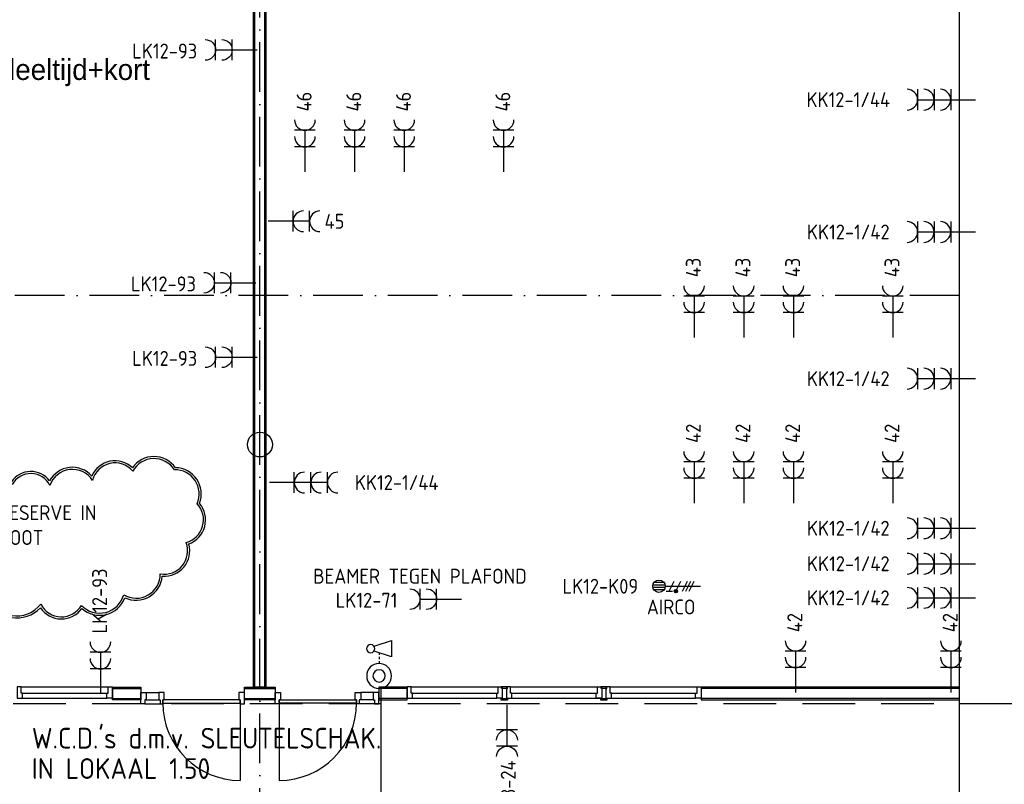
# Model space of a CAD drawing. Header units: millimetres. Extents: x -6587 to 112885, y 244 to 84344.
# Tile 46 of 50: x 86675 to 98559, y 44804 to 54033. Entities that reach past the tile are written whole.
import ezdxf
from ezdxf.enums import TextEntityAlignment as Align

# ---------------------------------------------------------------- set-up
doc = ezdxf.new("R2010")
doc.units = ezdxf.units.MM
doc.header["$LTSCALE"] = 100
doc.linetypes.add('DASHDOT', pattern=[9, 6, -1.5, 0, -1.5])
doc.linetypes.add('HIDDEN', pattern=[9.525, 6.35, -3.175])
doc.layers.get('0').update_dxf_attribs({"linetype": 'CONTINUOUS'})
for name, color, linetype in [('AL$7----_STRAMIEN', 1, 'DASHDOT'), ('AL22----_BINNENWAND', 7, 'CONTINUOUS'), ('AL32----_BINNENKOZ', 7, 'CONTINUOUS'), ('AL32----_DRAAIRICHTING', 1, 'CONTINUOUS'), ('BOUW', 8, 'CONTINUOUS'), ('EA61303-_ARCEER', 1, 'CONTINUOUS'), ('EB62203-_ATTRIB', 2, 'CONTINUOUS'), ('EB63103-_ATTRIB', 2, 'CONTINUOUS'), ('EB63109-_ATTRIB', 2, 'CONTINUOUS'), ('EL62203-_KRACHT-WCD230', 3, 'CONTINUOUS'), ('EL63103-_LICHT-WCD230V', 3, 'CONTINUOUS'), ('EL63109-_LICHT-ASP400V', 3, 'CONTINUOUS'), ('EL6441--_DATACOM', 3, 'CONTINUOUS'), ('LIJN025', 10, 'CONTINUOUS'), ('LIJN070', 130, 'CONTINUOUS'), ('TEKST25', 10, 'CONTINUOUS')]:
    doc.layers.add(name, color=color, linetype=linetype)
doc.styles.add('1_8', font='iso', dxfattribs={"width": 0.7, "height": 1.8})
doc.styles.add('BURO-025', font='BUROFONT.shx', dxfattribs={"height": 250})
doc.styles.add('NORATT', font='isocp.shx')
doc.styles.get("Standard").update_dxf_attribs({"font": 'iso.shx'})

# ---------------------------------------------------------------- blocks, each defined once
blk = doc.blocks.new('ES3W2A')
for p, q in [((1.25, 2), (-1.25, 2)), ((1.25, 2), (-1.25, 2)), ((0, 2), (0, -3)), ((0, 2), (0, -3)), ((1.25, 0), (-1.25, 0)), ((1.25, 0), (-1.25, 0))]:
    blk.add_line(p, q)
for centre in [(0, 3.25), (0, 3.25), (0, 1.25), (0, 1.25)]:
    blk.add_arc(centre, 1.25, 180, 0)
for tag, style, flags, p in [('VERMOGEN', 'NORATT', 9, (-2.5, 5)), ('VERMOGEN', '1_8', 9, (-2.5, 5)), ('GROEP', 'NORATT', 8, (0, 5)), ('GROEP', '1_8', 8, (0, 5)), ('SCHAK', 'NORATT', 8, (2.5, 5)), ('SCHAK', '1_8', 8, (2.5, 5)), ('GELIJK', 'NORATT', 9, (5, 5)), ('GELIJK', '1_8', 9, (5, 5)), ('KAST', 'NORATT', 9, (7, 5)), ('KAST', '1_8', 9, (7, 5)), ('TAL', 'NORATT', 8, (2.5, 5)), ('TAL', '1_8', 8, (2.5, 5))]:
    blk.add_attdef(tag, text='', height=1.8, rotation=90, dxfattribs=dict(style=style, flags=flags)).set_placement(p, align=Align.MIDDLE_CENTER)
at = {"width": 0.7, "flags": 8}
for style in ['NORATT', '1_8']:
    blk.add_attdef('DOEL', text='', height=1.8, rotation=90, dxfattribs=dict(at, style=style)).set_placement((-2.5, 5), align=Align.MIDDLE_LEFT)
at = {"flags": 9}
for style in ['NORATT', '1_8']:
    blk.add_attdef('M_CODE', text='', height=1.8, dxfattribs=dict(at, style=style)).set_placement((0, 0), align=Align.MIDDLE_CENTER)
blk = doc.blocks.new('ES2X2')
for p, q in [((-0.45, 1.4), (-0.45, 2.6)), ((-0.15, 1.27), (-0.15, 2.73)), ((0.15, 1.27), (0.15, 2.73)), ((0.45, 1.4), (0.45, 2.6)), ((0, 1.25), (0, -3))]:
    blk.add_line(p, q)
at = {"color": 1}
for p, q in [((-0.72, -0.21), (-0.72, 0.11)), ((-0.64, -0.25), (-0.64, 0.15)), ((-0.6, 1.15), (-0.6, 0.35)), ((-0.6, 0.75), (0.6, 0.15)), ((-0.56, -0.25), (-0.56, 0.15)), ((-0.48, -0.21), (-0.48, 0.11)), ((-0.6, -0.05), (0.6, -0.65)), ((-0.6, -0.85), (0.6, -1.45)), ((-0.6, -1.25), (0.6, -1.85)), ((-0.6, -1.65), (0.6, -2.25))]:
    blk.add_line(p, q, dxfattribs=at)
blk.add_circle((0, 2), 0.75)
blk.add_circle((-0.6, -0.05), 0.2, dxfattribs=at)
at = {"style": '1_8'}
for tag, flags, p in [('VERMOGEN', 9, (-2.5, 4.5)), ('GROEP', 8, (0, 4.5)), ('SCHAK', 8, (2.5, 4.5)), ('KAST', 9, (7, 4.5)), ('DOEL', 8, (-2.5, 1))]:
    blk.add_attdef(tag, text='', height=1.8, rotation=90, dxfattribs=dict(at, flags=flags)).set_placement(p, align=Align.MIDDLE_LEFT)
at = {"style": '1_8', "flags": 8}
blk.add_attdef('TAL', text='', height=1.8, rotation=90, dxfattribs=at).set_placement((2.5, 4.5), align=Align.MIDDLE_CENTER)
at = {"style": '1_8', "flags": 9}
blk.add_attdef('M_CODE', text='', height=1.8, dxfattribs=at).set_placement((0, 0), align=Align.MIDDLE_CENTER)
blk = doc.blocks.new('ES111415')
at = {"color": 1}
for p, q in [((-2.8, -0.05), (-2.55, -0.05)), ((-2.3, -0.05), (-2.05, -0.05)), ((-1.8, -0.05), (-1.55, -0.05))]:
    blk.add_line(p, q, dxfattribs=at)
blk.add_lwpolyline([(-3.6, 0.55), (-4.3, -1.55), (-4.3, -1.55), (-2.3, -1.55), (-3, 0.55)])
for centre, radius in [((-3.3, 0.95), 0.5), ((-0.01, -0.06), 1.5), ((-0.01, -0.06), 0.75)]:
    blk.add_circle(centre, radius)
at = {"style": '1_8', "flags": 8}
for tag, p in [('NUMMER', (-0.01, 5.44)), ('CODE', (-0.01, 2.94))]:
    blk.add_attdef(tag, text='', height=1.8, dxfattribs=at).set_placement(p, align=Align.MIDDLE)
blk.add_attdef('M_CODE', text='', height=1.8, dxfattribs=at).set_placement((-0.01, -0.06), align=Align.MIDDLE_CENTER)
blk = doc.blocks.new('ES3W3A')
at = {"color": 0}
for p, q in [((1.25, 4), (-1.25, 4)), ((1.25, 4), (-1.25, 4)), ((1.25, 4), (-1.25, 4)), ((1.25, 4), (-1.25, 4)), ((0, 4), (0, -3)), ((0, 4), (0, -3)), ((0, 4), (0, -3)), ((0, 4), (0, -3)), ((1.25, 2), (-1.25, 2)), ((1.25, 2), (-1.25, 2)), ((1.25, 2), (-1.25, 2)), ((1.25, 2), (-1.25, 2)), ((1.25, 0), (-1.25, 0)), ((1.25, 0), (-1.25, 0)), ((1.25, 0), (-1.25, 0)), ((1.25, 0), (-1.25, 0))]:
    blk.add_line(p, q, dxfattribs=at)
for centre in [(0, 5.25), (0, 5.25), (0, 5.25), (0, 5.25), (0, 3.25), (0, 3.25), (0, 3.25), (0, 3.25), (0, 1.25), (0, 1.25), (0, 1.25), (0, 1.25)]:
    blk.add_arc(centre, 1.25, 180, 0, dxfattribs=at)
for tag, style, flags, p in [('VERMOGEN', 'NORATT', 9, (-2.5, 6.5)), ('VERMOGEN', '1_8', 9, (-2.5, 6.5)), ('VERMOGEN', 'NORATT', 9, (-2.5, 6.5)), ('GROEP', 'NORATT', 8, (0, 7)), ('GROEP', '1_8', 8, (0, 7)), ('GROEP', 'NORATT', 8, (0, 7)), ('KAST', 'NORATT', 9, (2.5, 6.5)), ('KAST', '1_8', 9, (2.5, 6.5)), ('KAST', 'NORATT', 9, (2.5, 6.5))]:
    blk.add_attdef(tag, text='', height=1.8, rotation=90, dxfattribs=dict(at, style=style, flags=flags)).set_placement(p, align=Align.MIDDLE)
at = {"style": 'NORATT', "flags": 9}
blk.add_attdef('GELIJK', text='', height=1.8, rotation=90, dxfattribs=at).set_placement((5, 7), align=Align.MIDDLE_CENTER)
blk.add_attdef('GELIJK', text='', height=1.8, rotation=90, dxfattribs=at).set_placement((5, 7), align=Align.MIDDLE_CENTER)
at = {"color": 0, "width": 0.7, "flags": 8}
for tag, style, p in [('SCHAK', 'NORATT', (2.5, 6.625)), ('SCHAK', '1_8', (2.5, 6.625)), ('SCHAK', 'NORATT', (2.5, 6.625)), ('TAL', 'NORATT', (1.5, -1.5)), ('TAL', '1_8', (1.5, -1.5)), ('TAL', 'NORATT', (1.5, -1.5))]:
    blk.add_attdef(tag, text='', height=1.8, rotation=90, dxfattribs=dict(at, style=style)).set_placement(p, align=Align.MIDDLE)
for style in ['NORATT', '1_8', 'NORATT']:
    blk.add_attdef('DOEL', text='', height=1.8, rotation=90, dxfattribs=dict(at, style=style)).set_placement((-2.75, -2.25), align=Align.MIDDLE_LEFT)
at = {"style": 'NORATT', "flags": 9}
blk.add_attdef('M_CODE', text='', height=1.8, dxfattribs=at).set_placement((0, 0), align=Align.MIDDLE_CENTER)
blk.add_attdef('M_CODE', text='', height=1.8, dxfattribs=at).set_placement((0, 0), align=Align.MIDDLE_CENTER)

msp = doc.modelspace()

# ---------------------------------------------------------------- linework, layer by layer
at = {"layer": 'AL$7----_STRAMIEN', "color": 1}
for p, q in [((89574.8, 40558.9), (89574.8, 61094.4)), ((98018.3, 50705), (37273.1, 50705))]:
    msp.add_line(p, q, dxfattribs=at)
at = {"layer": 'AL22----_BINNENWAND', "color": 8, "linetype": 'Continuous'}
for p, q in [((98018.3, 42663), (98018.3, 60278.2)), ((89511.8, 45975), (89511.8, 56852)), ((89631.8, 45975), (89631.8, 56852)), ((87793.7, 45960), (88135.8, 45960.1)), ((89386.8, 45960), (89756.8, 45960)), ((91350, 45960), (91007.9, 45960.1)), ((91350, 45960), (91007.9, 45960.1)), ((98018.3, 45960), (94900, 45959.8)), ((87793.7, 45840), (88135.8, 45840.1)), ((89386.8, 45840), (89756.8, 45840)), ((91350, 45840), (91007.9, 45840.1)), ((91350, 45840), (91007.9, 45840.1)), ((98018.3, 45840), (94900, 45839.8))]:
    msp.add_line(p, q, dxfattribs=at)
at = {"layer": 'AL22----_BINNENWAND', "color": 8}
for p, q in [((89496.8, 45975), (89496.8, 56852)), ((89646.8, 56852), (89646.8, 45975)), ((87793.7, 45975), (88135.8, 45975.1)), ((87793.7, 45825), (87793.7, 45975)), ((88135.8, 45975.1), (88135.8, 45825.1)), ((89386.8, 45975), (89756.8, 45975)), ((89386.8, 45825), (89386.8, 45975)), ((89646.8, 45975), (89496.8, 45975)), ((89756.8, 45975), (89756.8, 45825)), ((91350, 45975), (91007.9, 45975.1)), ((91007.9, 45975.1), (91007.9, 45825.1)), ((91007.9, 45975.1), (91007.9, 45825.1)), ((91350, 45975), (91007.9, 45975.1)), ((91350, 45825), (91350, 45975)), ((91350, 45825), (91350, 45975)), ((98018.3, 45975), (94900, 45974.8)), ((94900, 45974.8), (94900, 45824.8)), ((88135.8, 45825.1), (87793.7, 45825)), ((89756.8, 45825), (89386.8, 45825)), ((91007.9, 45825.1), (91350, 45825)), ((91007.9, 45825.1), (91350, 45825)), ((94900, 45824.8), (98018.3, 45825))]:
    msp.add_line(p, q, dxfattribs=at)
msp.add_circle((89574.8, 48905), 150, dxfattribs=at)
at = {"layer": 'AL32----_BINNENKOZ', "color": 8}
for p, q in [((88135.8, 45773.5), (88135.8, 45912.5)), ((88135.8, 45912.5), (88202.8, 45912.5)), ((88202.8, 45912.5), (88352.8, 45912.5)), ((88202.8, 45912.5), (88202.8, 45824.5)), ((88419.8, 45912.5), (88352.8, 45912.5)), ((88352.8, 45912.5), (88352.8, 45824.5)), ((88419.8, 45824.5), (88419.8, 45912.5)), ((89386.8, 45912.5), (89319.8, 45912.5)), ((89319.8, 45912.5), (89319.8, 45824.5)), ((89386.8, 45773.5), (89386.8, 45912.5)), ((89756.9, 45773.5), (89756.9, 45912.5)), ((89756.9, 45912.5), (89823.9, 45912.5)), ((89823.9, 45912.5), (89823.9, 45824.5)), ((90723.9, 45824.5), (90723.9, 45912.5)), ((90723.9, 45912.5), (90790.9, 45912.5)), ((90723.9, 45912.5), (90790.9, 45912.5)), ((90723.9, 45824.5), (90723.9, 45912.5)), ((90940.9, 45912.5), (90790.9, 45912.5)), ((90790.9, 45912.5), (90790.9, 45824.5)), ((90940.9, 45912.5), (90790.9, 45912.5)), ((90790.9, 45912.5), (90790.9, 45824.5)), ((91007.9, 45912.5), (90940.9, 45912.5)), ((90940.9, 45912.5), (90940.9, 45824.5)), ((90940.9, 45912.5), (90940.9, 45824.5)), ((91007.9, 45912.5), (90940.9, 45912.5)), ((91007.9, 45773.5), (91007.9, 45912.5)), ((91007.9, 45773.5), (91007.9, 45912.5)), ((91350, 45982), (91350, 45843)), ((91400, 45982), (91350, 45982)), ((91400, 45982), (91350, 45982)), ((91350, 45982), (91350, 45843)), ((91400, 45982), (92450, 45982)), ((91400, 45906), (91400, 45982)), ((91400, 45982), (92450, 45982)), ((91400, 45906), (91400, 45982)), ((91417, 45906), (91400, 45906)), ((91417, 45906), (91400, 45906)), ((91417, 45906), (92433, 45906)), ((91417, 45843), (91417, 45906)), ((91417, 45906), (92433, 45906)), ((91417, 45843), (91417, 45906)), ((92433, 45843), (92433, 45906)), ((92433, 45906), (92450, 45906)), ((92433, 45906), (92450, 45906)), ((92433, 45843), (92433, 45906)), ((92450, 45906), (92450, 45982)), ((92450, 45982), (92500, 45982)), ((92450, 45982), (92500, 45982)), ((92450, 45906), (92450, 45982)), ((92499.9, 45980.5), (92487.4, 45980.5)), ((92487.4, 45980.5), (92487.4, 45962.5)), ((92487.4, 45980.5), (92487.4, 45962.5)), ((92499.9, 45980.5), (92487.4, 45980.5)), ((92562.5, 45980.5), (92499.9, 45980.5)), ((92562.5, 45980.5), (92499.9, 45980.5)), ((92550, 45962.5), (92499.9, 45962.5)), ((92499.9, 45962.5), (92499.9, 45957)), ((92499.9, 45962.5), (92499.9, 45957)), ((92550, 45962.5), (92499.9, 45962.5)), ((92500, 45982), (92500, 45843)), ((92500, 45982), (92500, 45843)), ((92600, 45982), (92550, 45982)), ((92550, 45982), (92550, 45843)), ((92550, 45962.5), (92562.5, 45962.5)), ((92550, 45957), (92550, 45962.5)), ((92550, 45957), (92550, 45962.5)), ((92550, 45962.5), (92562.5, 45962.5)), ((92562.5, 45962.5), (92562.5, 45980.5)), ((92562.5, 45962.5), (92562.5, 45980.5)), ((92600, 45906), (92600, 45982)), ((92600, 45982), (93225.9, 45982)), ((92617, 45906), (92600, 45906)), ((92610, 45982), (93683.4, 45982)), ((92617, 45843), (92617, 45906)), ((92617, 45906), (93293, 45906)), ((93096.3, 45906), (93633, 45906)), ((93104.4, 45982), (93650, 45982)), ((93633, 45906), (93650, 45906)), ((93633, 45843), (93633, 45906)), ((93650, 45982), (93700, 45982)), ((93650, 45906), (93650, 45982)), ((93687.4, 45980.5), (93687.4, 45962.5)), ((93699.9, 45980.5), (93687.4, 45980.5)), ((93762.5, 45980.5), (93699.9, 45980.5)), ((93699.9, 45962.5), (93699.9, 45957)), ((93750, 45962.5), (93699.9, 45962.5)), ((93700, 45982), (93700, 45843)), ((93800, 45982), (93750, 45982)), ((93750, 45982), (93750, 45843)), ((93750, 45957), (93750, 45962.5)), ((93750, 45962.5), (93762.5, 45962.5)), ((93762.5, 45962.5), (93762.5, 45980.5)), ((93800, 45982), (94850, 45982)), ((93800, 45906), (93800, 45982)), ((93817, 45906), (93800, 45906)), ((93817, 45906), (94833, 45906)), ((93817, 45843), (93817, 45906)), ((94833, 45906), (94850, 45906)), ((94833, 45843), (94833, 45906)), ((94850, 45982), (94900, 45982)), ((94850, 45906), (94850, 45982)), ((94900, 45982), (94900, 45843)), ((88185.8, 45773.5), (88135.8, 45773.5)), ((88202.8, 45824.5), (88185.8, 45824.5)), ((88185.8, 45824.5), (88185.8, 45773.5)), ((88185.8, 45773.5), (88369.8, 45773.5)), ((88202.8, 45824.5), (88352.8, 45824.5)), ((88352.8, 45824.5), (88369.8, 45824.5)), ((88369.8, 45824.5), (88369.8, 45773.5)), ((88369.8, 45773.5), (88402.8, 45773.5)), ((88369.8, 45773.5), (88402.8, 45773.5)), ((88402.8, 45824.5), (88402.8, 45784.5)), ((89336.8, 45824.5), (88402.8, 45824.5)), ((88402.8, 45773.5), (88402.8, 45824.5)), ((88402.8, 45824.5), (88419.8, 45824.5)), ((88402.8, 45784.5), (89336.8, 45784.5)), ((89319.8, 45824.5), (89336.8, 45824.5)), ((89336.8, 45784.5), (89336.8, 45824.5)), ((89336.8, 45824.5), (89336.8, 45773.5)), ((89336.8, 45773.5), (89386.8, 45773.5)), ((89806.9, 45773.5), (89756.9, 45773.5)), ((89823.9, 45824.5), (89806.9, 45824.5)), ((89806.9, 45824.5), (89806.9, 45773.5)), ((89806.9, 45784.5), (89806.9, 45824.5)), ((89806.9, 45824.5), (90740.9, 45824.5)), ((90740.9, 45784.5), (89806.9, 45784.5)), ((90740.9, 45824.5), (90723.9, 45824.5)), ((90740.9, 45824.5), (90723.9, 45824.5)), ((90740.9, 45773.5), (90740.9, 45824.5)), ((90740.9, 45824.5), (90740.9, 45784.5)), ((90740.9, 45824.5), (90740.9, 45784.5)), ((90740.9, 45773.5), (90740.9, 45824.5)), ((90773.9, 45773.5), (90740.9, 45773.5)), ((90773.9, 45773.5), (90740.9, 45773.5)), ((90773.9, 45773.5), (90740.9, 45773.5)), ((90773.9, 45773.5), (90740.9, 45773.5)), ((90790.9, 45824.5), (90773.9, 45824.5)), ((90773.9, 45824.5), (90773.9, 45773.5)), ((90773.9, 45824.5), (90773.9, 45773.5)), ((90790.9, 45824.5), (90773.9, 45824.5)), ((90957.9, 45773.5), (90773.9, 45773.5)), ((90957.9, 45773.5), (90773.9, 45773.5)), ((90940.9, 45824.5), (90790.9, 45824.5)), ((90940.9, 45824.5), (90790.9, 45824.5)), ((90940.9, 45824.5), (90957.9, 45824.5)), ((90940.9, 45824.5), (90957.9, 45824.5)), ((90957.9, 45824.5), (90957.9, 45773.5)), ((90957.9, 45824.5), (90957.9, 45773.5)), ((90957.9, 45773.5), (91007.9, 45773.5)), ((90957.9, 45773.5), (91007.9, 45773.5)), ((91350, 45843), (91417, 45843)), ((91350, 45843), (91417, 45843)), ((91417, 45843), (92433, 45843)), ((91417, 45843), (92433, 45843)), ((92500, 45843), (92433, 45843)), ((92500, 45843), (92433, 45843)), ((92487.4, 45819.5), (92487.4, 45837.5)), ((92487.4, 45819.5), (92487.4, 45837.5)), ((92499.9, 45819.5), (92487.4, 45819.5)), ((92499.9, 45819.5), (92487.4, 45819.5)), ((92499.9, 45837.5), (92499.9, 45843)), ((92499.9, 45837.5), (92499.9, 45843)), ((92550, 45837.5), (92499.9, 45837.5)), ((92550, 45837.5), (92499.9, 45837.5)), ((92562.5, 45819.5), (92499.9, 45819.5)), ((92562.5, 45819.5), (92499.9, 45819.5)), ((92550, 45843), (92550, 45837.5)), ((92550, 45843), (92617, 45843)), ((92550, 45843), (92550, 45837.5)), ((92550, 45837.5), (92562.5, 45837.5)), ((92550, 45837.5), (92562.5, 45837.5)), ((92562.5, 45837.5), (92562.5, 45819.5)), ((92562.5, 45837.5), (92562.5, 45819.5)), ((92617, 45843), (93281.8, 45843)), ((92627, 45843), (93683.4, 45843)), ((93096.3, 45843), (93633, 45843)), ((93700, 45843), (93633, 45843)), ((93687.4, 45819.5), (93687.4, 45837.5)), ((93699.9, 45819.5), (93687.4, 45819.5)), ((93699.9, 45837.5), (93699.9, 45843)), ((93750, 45837.5), (93699.9, 45837.5)), ((93762.5, 45819.5), (93699.9, 45819.5)), ((93750, 45843), (93750, 45837.5)), ((93750, 45843), (93817, 45843)), ((93750, 45837.5), (93762.5, 45837.5)), ((93762.5, 45837.5), (93762.5, 45819.5)), ((93817, 45843), (94833, 45843)), ((94900, 45843), (94833, 45843))]:
    msp.add_line(p, q, dxfattribs=at)
for points in [[(86643.7, 45982), (86643.7, 45843), (86710.7, 45843), (86710.7, 45906), (86693.7, 45906), (86693.7, 45982), (86643.7, 45982)], [(86693.7, 45982), (87743.7, 45982)], [(86710.7, 45906), (87726.7, 45906)], [(87793.7, 45982), (87793.7, 45843), (87726.7, 45843), (87726.7, 45906), (87743.7, 45906), (87743.7, 45982), (87793.7, 45982)], [(92550, 45982), (92550, 45843), (92617, 45843), (92617, 45906), (92600, 45906), (92600, 45982), (92550, 45982)], [(86710.7, 45843), (87726.7, 45843)]]:
    msp.add_lwpolyline(points, dxfattribs=at)
at = {"layer": 'AL32----_DRAAIRICHTING', "color": 8}
for p, q in [((89336.8, 45784.5), (89336.8, 44850.5)), ((89806.9, 45784.5), (89806.9, 44850.5))]:
    msp.add_line(p, q, dxfattribs=at)
for centre, start, end in [((89336.8, 45784.5), 180, 270), ((89806.9, 45784.5), 270, 0)]:
    msp.add_arc(centre, 934, start, end, dxfattribs=at)
at = {"layer": 'EA61303-_ARCEER', "color": 8}
for points in [[(86575.5, 48455.2, 0.5205671), (86575.5, 48455.2, 0.5205671), (85895.5, 48125.2, 0.5205671), (85635.5, 47685.2, 0.5205671), (85785.5, 47195.2, 0.5205671), (86275.5, 47035.2, 0.5205671), (86925.5, 46935.2, 0.5205671), (87425.5, 46925.2, 0.5205671), (87945.5, 47055.2, 0.5205671), (88395.5, 47315.2, 0.5205671), (88715.5, 47705.2, 0.5205671), (88845.5, 48195.2, 0.5205671), (88555.5, 48625.2, 0.5205671), (88035.5, 48625.2, 0.5205671), (87545.5, 48525.2, 0.5205671), (87035.5, 48465.2, 0.5205671), (86575.5, 48455.2)], [(86584.1, 48421.1, 0.553352), (85917.4, 48101.1, 0.5604495), (85665, 47681.7, 0.552567), (85805.9, 47215.2, 0.5711553), (86284.9, 47075.7, 0.5773546), (86929.5, 46977.7, 0.5928678), (87421.1, 46964, 0.5822355), (87931, 47091, 0.5810362), (88371.7, 47343.3, 0.5780619), (88684, 47721.3, 0.5650362), (88816.4, 48190.3, 0.5513596), (88542.2, 48600.1, 0.5692636), (88039.6, 48584.5, 0.6097349), (87554, 48472.9, 0.6252263), (87039, 48411.2, 0.6102247)]]:
    msp.add_lwpolyline(points, format="xyb", close=True, dxfattribs=at)
at = {"layer": 'LIJN025'}
msp.add_line((91037.9, 44407.7), (91037.9, 45963.8), dxfattribs=at)
at = {"layer": 'LIJN070', "linetype": 'HIDDEN'}
msp.add_line((82787.2, 45781.2), (109076.9, 45781.2), dxfattribs=at)

# ---------------------------------------------------------------- block references
at = {"layer": 'EL62203-_KRACHT-WCD230'}
ref = msp.add_blockref('ES3W2A', (89239.3, 53668.2, 1050), dxfattribs=dict(at, xscale=-100, yscale=100, zscale=100, rotation=90))
ref.add_attrib('GROEP', 'LK12-93', dxfattribs={"layer": 'EB62203-_ATTRIB', "color": 1, "height": 180, "style": 'NORATT', "flags": 8}).set_placement((88033.1, 53654.2, 1050), align=Align.MIDDLE_LEFT)
ref = msp.add_blockref('ES3W2A', (90117.4, 52497.5, 1050), dxfattribs=dict(at, xscale=100, yscale=100, zscale=100))
ref.add_attrib('GROEP', '46', dxfattribs={"layer": 'EB62203-_ATTRIB', "color": 1, "height": 180, "rotation": 90, "style": '1_8', "flags": 8}).set_placement((90108.4, 52924.4, 1050), align=Align.MIDDLE_LEFT)
ref = msp.add_blockref('ES3W2A', (90716.4, 52497.5, 1050), dxfattribs=dict(at, xscale=100, yscale=100, zscale=100))
ref.add_attrib('GROEP', '46', dxfattribs={"layer": 'EB62203-_ATTRIB', "color": 1, "height": 180, "rotation": 90, "style": '1_8', "flags": 8}).set_placement((90707.4, 52924.4, 1050), align=Align.MIDDLE_LEFT)
ref = msp.add_blockref('ES3W2A', (91316.4, 52497.5, 1050), dxfattribs=dict(at, xscale=100, yscale=100, zscale=100))
ref.add_attrib('GROEP', '46', dxfattribs={"layer": 'EB62203-_ATTRIB', "color": 1, "height": 180, "rotation": 90, "style": '1_8', "flags": 8}).set_placement((91307.4, 52924.4, 1050), align=Align.MIDDLE_LEFT)
ref = msp.add_blockref('ES3W2A', (92515.4, 52497.5, 1050), dxfattribs=dict(at, xscale=100, yscale=100, zscale=100))
ref.add_attrib('GROEP', '46', dxfattribs={"layer": 'EB62203-_ATTRIB', "color": 1, "height": 180, "rotation": 90, "style": '1_8', "flags": 8}).set_placement((92506.4, 52924.4, 1050), align=Align.MIDDLE_LEFT)
ref = msp.add_blockref('ES3W3A', (97912, 53067.4), dxfattribs=dict(at, xscale=100, yscale=100, zscale=100, rotation=90))
ref.add_attrib('GROEP', 'KK12-1/44', dxfattribs={"layer": 'EB62203-_ATTRIB', "color": 1, "height": 180, "style": 'NORATT', "flags": 8}).set_placement((96675.8, 53067.4), align=Align.MIDDLE)
ref = msp.add_blockref('ES3W3A', (97912, 51470.5), dxfattribs=dict(at, xscale=100, yscale=100, zscale=100, rotation=90))
ref.add_attrib('GROEP', 'KK12-1/42', dxfattribs={"layer": 'EB62203-_ATTRIB', "color": 1, "height": 180, "style": 'NORATT', "flags": 8}).set_placement((96675.8, 51470.5), align=Align.MIDDLE)
ref = msp.add_blockref('ES3W2A', (94814.5, 50497.5, 1050), dxfattribs=dict(at, xscale=100, yscale=100, zscale=100))
ref.add_attrib('GROEP', '43', dxfattribs={"layer": 'EB62203-_ATTRIB', "color": 1, "height": 180, "rotation": 90, "style": '1_8', "flags": 8}).set_placement((94805.5, 50924.4, 1050), align=Align.MIDDLE_LEFT)
ref = msp.add_blockref('ES3W2A', (95413.5, 50497.5, 1050), dxfattribs=dict(at, xscale=100, yscale=100, zscale=100))
ref.add_attrib('GROEP', '43', dxfattribs={"layer": 'EB62203-_ATTRIB', "color": 1, "height": 180, "rotation": 90, "style": '1_8', "flags": 8}).set_placement((95404.5, 50924.4, 1050), align=Align.MIDDLE_LEFT)
ref = msp.add_blockref('ES3W2A', (96013.5, 50497.5, 1050), dxfattribs=dict(at, xscale=100, yscale=100, zscale=100))
ref.add_attrib('GROEP', '43', dxfattribs={"layer": 'EB62203-_ATTRIB', "color": 1, "height": 180, "rotation": 90, "style": '1_8', "flags": 8}).set_placement((96004.5, 50924.4, 1050), align=Align.MIDDLE_LEFT)
ref = msp.add_blockref('ES3W2A', (97212.5, 50497.5, 1050), dxfattribs=dict(at, xscale=100, yscale=100, zscale=100))
ref.add_attrib('GROEP', '43', dxfattribs={"layer": 'EB62203-_ATTRIB', "color": 1, "height": 180, "rotation": 90, "style": '1_8', "flags": 8}).set_placement((97203.5, 50924.4, 1050), align=Align.MIDDLE_LEFT)
ref = msp.add_blockref('ES3W2A', (89224.3, 50857.9, 1050), dxfattribs=dict(at, xscale=-100, yscale=100, zscale=100, rotation=90))
ref.add_attrib('GROEP', 'LK12-93', dxfattribs={"layer": 'EB62203-_ATTRIB', "color": 1, "height": 180, "style": 'NORATT', "flags": 8}).set_placement((88018.1, 50844, 1050), align=Align.MIDDLE_LEFT)
ref = msp.add_blockref('ES3W2A', (89239.3, 49958.5, 1050), dxfattribs=dict(at, xscale=-100, yscale=100, zscale=100, rotation=90))
ref.add_attrib('GROEP', 'LK12-93', dxfattribs={"layer": 'EB62203-_ATTRIB', "color": 1, "height": 180, "style": 'NORATT', "flags": 8}).set_placement((88033.1, 49944.6, 1050), align=Align.MIDDLE_LEFT)
ref = msp.add_blockref('ES3W3A', (97912, 49700.2), dxfattribs=dict(at, xscale=100, yscale=100, zscale=100, rotation=90))
ref.add_attrib('GROEP', 'KK12-1/42', dxfattribs={"layer": 'EB62203-_ATTRIB', "color": 1, "height": 180, "style": 'NORATT', "flags": 8}).set_placement((96675.8, 49700.2), align=Align.MIDDLE)
ref = msp.add_blockref('ES3W2A', (94814.5, 48497.5, 1050), dxfattribs=dict(at, xscale=100, yscale=100, zscale=100))
ref.add_attrib('GROEP', '42', dxfattribs={"layer": 'EB62203-_ATTRIB', "color": 1, "height": 180, "rotation": 90, "style": '1_8', "flags": 8}).set_placement((94805.5, 48924.4, 1050), align=Align.MIDDLE_LEFT)
ref = msp.add_blockref('ES3W2A', (95413.5, 48497.5, 1050), dxfattribs=dict(at, xscale=100, yscale=100, zscale=100))
ref.add_attrib('GROEP', '42', dxfattribs={"layer": 'EB62203-_ATTRIB', "color": 1, "height": 180, "rotation": 90, "style": '1_8', "flags": 8}).set_placement((95404.5, 48924.4, 1050), align=Align.MIDDLE_LEFT)
ref = msp.add_blockref('ES3W2A', (96013.5, 48497.5, 1050), dxfattribs=dict(at, xscale=100, yscale=100, zscale=100))
ref.add_attrib('GROEP', '42', dxfattribs={"layer": 'EB62203-_ATTRIB', "color": 1, "height": 180, "rotation": 90, "style": '1_8', "flags": 8}).set_placement((96004.5, 48924.4, 1050), align=Align.MIDDLE_LEFT)
ref = msp.add_blockref('ES3W2A', (97212.5, 48497.5, 1050), dxfattribs=dict(at, xscale=100, yscale=100, zscale=100))
ref.add_attrib('GROEP', '42', dxfattribs={"layer": 'EB62203-_ATTRIB', "color": 1, "height": 180, "rotation": 90, "style": '1_8', "flags": 8}).set_placement((97203.5, 48924.4, 1050), align=Align.MIDDLE_LEFT)
ref = msp.add_blockref('ES3W3A', (89989.3, 48446.5), dxfattribs=dict(at, xscale=100, yscale=100, zscale=100, rotation=270))
ref.add_attrib('GROEP', 'KK12-1/44', dxfattribs={"layer": 'EB62203-_ATTRIB', "color": 1, "height": 180, "style": 'NORATT', "flags": 8}).set_placement((91225.5, 48446.5), align=Align.MIDDLE)
ref = msp.add_blockref('ES3W3A', (97912, 47895), dxfattribs=dict(at, xscale=100, yscale=100, zscale=100, rotation=90))
ref.add_attrib('GROEP', 'KK12-1/42', dxfattribs={"layer": 'EB62203-_ATTRIB', "color": 1, "height": 180, "style": 'NORATT', "flags": 8}).set_placement((96675.8, 47895), align=Align.MIDDLE)
ref = msp.add_blockref('ES3W3A', (97912, 47466.8), dxfattribs=dict(at, xscale=100, yscale=100, zscale=100, rotation=90))
ref.add_attrib('GROEP', 'KK12-1/42', dxfattribs={"layer": 'EB62203-_ATTRIB', "color": 1, "height": 180, "style": 'NORATT', "flags": 8}).set_placement((96675.8, 47466.8), align=Align.MIDDLE)
ref = msp.add_blockref('ES3W2A', (87649, 46197.3), dxfattribs=dict(at, xscale=100, yscale=100, zscale=100))
ref.add_attrib('GROEP', 'LK12-93', dxfattribs={"layer": 'EB62203-_ATTRIB', "color": 1, "height": 180, "rotation": 90, "style": '1_8', "flags": 8}).set_placement((87640, 46624.2), align=Align.MIDDLE_LEFT)
ref = msp.add_blockref('ES3W2A', (91707.8, 47038.7), dxfattribs=dict(at, xscale=-100, yscale=100, zscale=100, rotation=89.99999999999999))
ref.add_attrib('DOEL', 'BEAMER TEGEN PLAFOND', dxfattribs={"layer": 'EB62203-_ATTRIB', "color": 1, "height": 180, "style": '1_8', "flags": 8}).set_placement((90217.8, 47316), align=Align.MIDDLE_LEFT)
ref.add_attrib('GROEP', 'LK12-71', dxfattribs={"layer": 'EB62203-_ATTRIB', "color": 1, "height": 180, "style": '1_8', "flags": 8}).set_placement((90488.9, 47025.4), align=Align.MIDDLE_LEFT)
ref = msp.add_blockref('ES3W3A', (97912, 47055), dxfattribs=dict(at, xscale=100, yscale=100, zscale=100, rotation=90))
ref.add_attrib('GROEP', 'KK12-1/42', dxfattribs={"layer": 'EB62203-_ATTRIB', "color": 1, "height": 180, "style": 'NORATT', "flags": 8}).set_placement((96675.8, 47055), align=Align.MIDDLE)
ref = msp.add_blockref('ES3W2A', (96039.5, 46212.5, 1050), dxfattribs=dict(at, xscale=100, yscale=100, zscale=100))
ref.add_attrib('GROEP', '42', dxfattribs={"layer": 'EB62203-_ATTRIB', "color": 1, "height": 180, "rotation": 90, "style": '1_8', "flags": 8}).set_placement((96030.5, 46639.4, 1050), align=Align.MIDDLE_LEFT)
ref = msp.add_blockref('ES3W2A', (97914.5, 46212.5, 1050), dxfattribs=dict(at, xscale=100, yscale=100, zscale=100))
ref.add_attrib('GROEP', '42', dxfattribs={"layer": 'EB62203-_ATTRIB', "color": 1, "height": 180, "rotation": 90, "style": '1_8', "flags": 8}).set_placement((97905.5, 46639.4, 1050), align=Align.MIDDLE_LEFT)
ref = msp.add_blockref('ES3W2A', (92556.8, 45463.3, 1050), dxfattribs=dict(at, xscale=-100, yscale=100, zscale=100, rotation=180))
ref.add_attrib('GROEP', 'LK13-24', dxfattribs={"layer": 'EB62203-_ATTRIB', "color": 1, "height": 180, "rotation": 90, "style": '1_8', "flags": 8}).set_placement((92571.4, 44305.8, 1050), align=Align.MIDDLE_LEFT)
at = {"layer": 'EL63103-_LICHT-WCD230V'}
ref = msp.add_blockref('ES3W2A', (89974.3, 51599.5), dxfattribs=dict(at, xscale=100, yscale=100, zscale=100, rotation=270))
ref.add_attrib('GROEP', '45', dxfattribs={"layer": 'EB63103-_ATTRIB', "color": 1, "height": 180, "style": '1_8', "flags": 8}).set_placement((90474.3, 51599.5), align=Align.MIDDLE_CENTER)
at = {"layer": 'EL63109-_LICHT-ASP400V'}
ref = msp.add_blockref('ES2X2', (94591, 47194.5), dxfattribs=dict(at, xscale=100, yscale=100, zscale=100, rotation=90))
ref.add_attrib('DOEL', 'AIRCO ', dxfattribs={"layer": 'EB63109-_ATTRIB', "color": 1, "height": 180, "style": '1_8', "flags": 8}).set_placement((94934, 46944.5), align=Align.MIDDLE_RIGHT)
ref.add_attrib('GROEP', 'LK12-K09', dxfattribs={"layer": 'EB63109-_ATTRIB', "color": 1, "height": 180, "style": '1_8', "flags": 8}).set_placement((94141, 47194.5), align=Align.MIDDLE_RIGHT)
at = {"layer": 'EL6441--_DATACOM', "xscale": -100, "yscale": 100, "zscale": 100, "rotation": 90}
msp.add_blockref('ES111415', (91007, 46111.5), dxfattribs=at)

# ---------------------------------------------------------------- texts
at = {"layer": 'BOUW', "style": 'BURO-025'}
msp.add_text('th. elektro deeltijd+kort', height=250, dxfattribs=at).set_placement((84875.1, 53305.3))
at = {"layer": 'EA61303-_ARCEER', "insert": (86417.8, 48172.6), "char_height": 180, "width": 1550, "attachment_point": 1}
msp.add_mtext('{\\Fiso.shx;RESERVE IN GOOT}', dxfattribs=at)
at = {"layer": 'TEKST25'}
for s, p in [("W.C.D.'s d.m.v. SLEUTELSCHAK.", (86821.3, 45235.8)), ('IN LOKAAL 1.50', (86821.3, 44869.6))]:
    msp.add_text(s, height=250, dxfattribs=at).set_placement(p)

doc.saveas('drawing.dxf')
